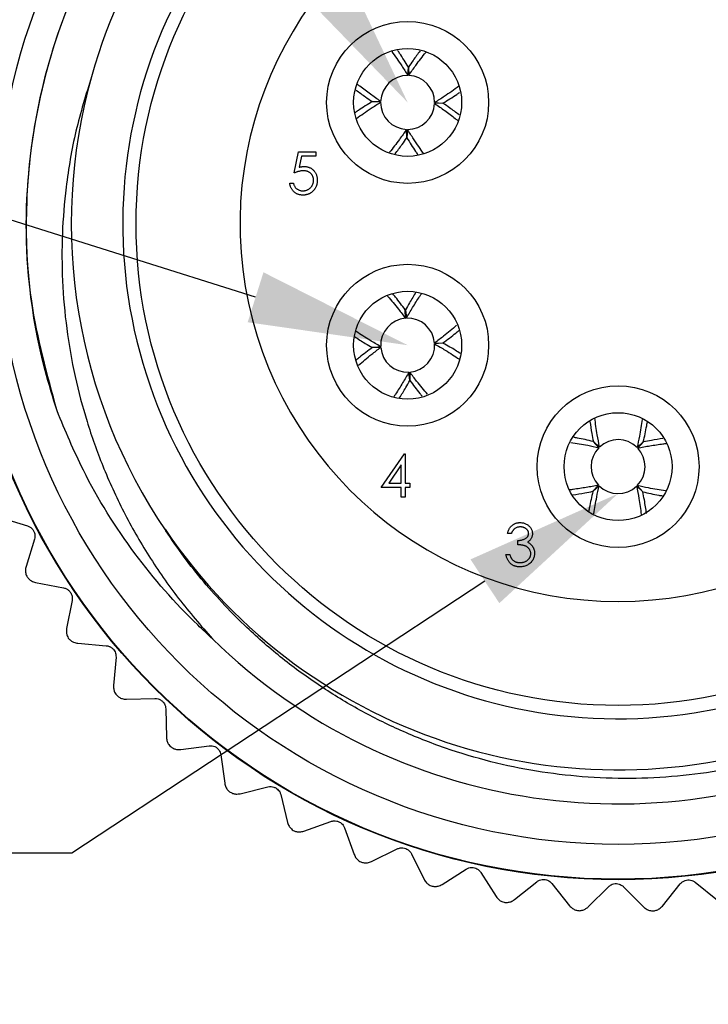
# Model space of a CAD drawing. Header units: inches. Extents: x 0 to 432, y 0 to 279.
# Tile 2 of 13: x 69 to 82, y 150 to 169. Entities that reach past the tile are written whole.
import ezdxf
from ezdxf import colors
from ezdxf.entities.mleader import LeaderData, LeaderLine
from ezdxf.math import Vec2, Vec3

# ---------------------------------------------------------------- set-up
doc = ezdxf.new("R2010")
doc.units = ezdxf.units.IN
doc.header["$LTSCALE"] = 10
doc.header["$MEASUREMENT"] = 0
doc.layers.add('DIMENSIONS', color=140, linetype='Continuous')

msp = doc.modelspace()

# ---------------------------------------------------------------- linework, layer by layer
for p, q in [((76.64, 167.552), (76.651, 167.709)), ((76.653, 167.709), (76.657, 167.552)), ((75.972, 167.061), (76.129, 167.064)), ((76.129, 167.047), (75.972, 167.058)), ((77.145, 167.041), (77.302, 167.03)), ((77.302, 167.027), (77.144, 167.024)), ((76.62, 166.379), (76.617, 166.536)), ((76.633, 166.536), (76.623, 166.379)), ((74.5, 165.716), (74.581, 166.112)), ((74.581, 166.112), (74.907, 166.112)), ((74.907, 166.112), (74.907, 166.031)), ((74.637, 166.031), (74.594, 165.822)), ((74.907, 166.031), (74.637, 166.031)), ((74.418, 165.522), (74.49, 165.522)), ((76.596, 162.978), (76.593, 163.136)), ((76.596, 163.136), (76.613, 162.979)), ((75.973, 162.431), (76.129, 162.448)), ((76.13, 162.432), (75.973, 162.429)), ((77.143, 162.512), (77.3, 162.515)), ((77.301, 162.513), (77.144, 162.496)), ((76.677, 161.808), (76.661, 161.965)), ((76.677, 161.966), (76.68, 161.808)), ((80.235, 160.543), (80.13, 160.66)), ((80.132, 160.662), (80.247, 160.555)), ((80.953, 160.547), (81.071, 160.652)), ((81.072, 160.65), (80.965, 160.535)), ((76.141, 159.793), (76.575, 160.424)), ((76.575, 160.424), (76.589, 160.424)), ((76.589, 160.424), (76.589, 159.875)), ((76.518, 160.219), (76.281, 159.875)), ((76.518, 159.875), (76.518, 160.219)), ((76.281, 159.875), (76.518, 159.875)), ((76.589, 159.875), (76.681, 159.875)), ((76.681, 159.875), (76.681, 159.793)), ((80.12, 159.722), (80.227, 159.837)), ((80.239, 159.825), (80.122, 159.72)), ((81.061, 159.71), (80.946, 159.817)), ((80.957, 159.829), (81.062, 159.712)), ((76.518, 159.793), (76.141, 159.793)), ((76.518, 159.61), (76.518, 159.793)), ((76.681, 159.793), (76.589, 159.793)), ((76.589, 159.793), (76.589, 159.61)), ((76.589, 159.61), (76.518, 159.61)), ((68.971, 159.23), (69.485, 159.071)), ((78.588, 158.929), (78.516, 158.929)), ((69.616, 158.821), (69.457, 158.306)), ((78.71, 158.716), (78.71, 158.797)), ((78.486, 158.532), (78.557, 158.532)), ((69.637, 158.006), (70.165, 157.903)), ((70.323, 157.668), (70.22, 157.139)), ((70.432, 156.86), (70.967, 156.815)), ((71.15, 156.599), (71.104, 156.062)), ((71.345, 155.808), (71.882, 155.821)), ((72.087, 155.626), (72.1, 155.087)), ((72.367, 154.86), (72.9, 154.931)), ((73.124, 154.759), (73.195, 154.225)), ((73.485, 154.028), (74.007, 154.156)), ((74.249, 154.01), (74.378, 153.487)), ((74.687, 153.322), (75.192, 153.506)), ((75.449, 153.387), (75.633, 152.88)), ((75.958, 152.751), (76.44, 152.988)), ((76.708, 152.897), (76.946, 152.413)), ((77.284, 152.319), (77.737, 152.608)), ((78.013, 152.546), (78.302, 152.091)), ((78.648, 152.034), (79.068, 152.37)), ((79.349, 152.338), (79.684, 151.918)), ((80.034, 151.897), (80.416, 152.277)), ((80.699, 152.276), (81.079, 151.894)), ((81.429, 151.913), (81.767, 152.331)), ((82.048, 152.36), (82.467, 152.022))]:
    msp.add_line(p, q)
for centre, radius in [((80.596, 164.758), 12.349), ((80.596, 164.758), 12.34), ((80.596, 164.758), 11.684), ((80.596, 164.758), 9.068), ((76.637, 167.044), 1.524), ((76.637, 167.044), 1.016), ((76.637, 162.472), 1.524), ((76.637, 162.472), 1.016), ((80.596, 160.186), 1.524), ((80.596, 160.186), 1.016)]:
    msp.add_circle(centre, radius)
for centre, radius, start, end in [((80.596, 164.758), 10.922, 225.6693, 81.4493), ((80.597, 164.763), 10.286, 214.0231, 164.42), ((80.596, 164.758), 9.319, 35.314, 0), ((80.596, 164.758), 7.112, 109.0738, 70.9262), ((80.596, 164.758), 10.287, 164.39, 214.2044), ((76.637, 167.044), 0.508, 89.6204, 177.7441), ((76.637, 167.044), 0.508, 359.6204, 87.7441), ((76.637, 167.044), 0.508, 179.6204, 267.7441), ((76.637, 167.044), 0.508, 269.6204, 357.7441), ((76.637, 162.472), 0.508, 94.5615, 182.6851), ((76.637, 162.472), 0.508, 4.5615, 92.6851), ((76.637, 162.472), 0.508, 184.5615, 272.6851), ((76.637, 162.472), 0.508, 274.5615, 2.6851), ((80.596, 160.186), 0.508, 45.33, 133.4537), ((80.596, 160.186), 0.508, 135.33, 223.4537), ((80.596, 160.186), 0.508, 315.33, 43.4537), ((80.596, 160.186), 0.508, 225.33, 313.4537)]:
    msp.add_arc(centre, radius, start, end)
for points, knots in [([(82.22, 175.559), (82.568, 175.491), (83.269, 175.355), (84.233, 175.039), (85.118, 174.665), (85.917, 174.244), (86.68, 173.757), (87.405, 173.205), (88.089, 172.586), (88.717, 171.912), (89.281, 171.193), (89.782, 170.431), (90.221, 169.619), (90.587, 168.777), (90.876, 167.917), (91.092, 167.04), (91.234, 166.138), (91.299, 165.229), (91.287, 164.325), (91.201, 163.44), (91.043, 162.567), (90.811, 161.707), (90.504, 160.86), (90.127, 160.043), (89.686, 159.267), (89.183, 158.533), (88.613, 157.835), (87.986, 157.189), (87.313, 156.603), (86.605, 156.083), (85.856, 155.626), (85.078, 155.234), (84.267, 154.908), (83.435, 154.651), (82.581, 154.463), (81.709, 154.346), (80.82, 154.302), (79.932, 154.335), (79.056, 154.441), (78.194, 154.62), (77.341, 154.875), (76.517, 155.202), (75.732, 155.592), (74.988, 156.044), (74.275, 156.563), (73.679, 157.081), (73.051, 157.712), (72.538, 158.318), (72.201, 158.81), (72.088, 158.975)], [0, 0, 0, 0, 0.025296, 0.050839, 0.072238, 0.093785, 0.115184, 0.136732, 0.158748, 0.180926, 0.202325, 0.223875, 0.245904, 0.268099, 0.289287, 0.310622, 0.332424, 0.354386, 0.375538, 0.396836, 0.41774, 0.438788, 0.460295, 0.481959, 0.502863, 0.523912, 0.545418, 0.567083, 0.587986, 0.609036, 0.629692, 0.650491, 0.671147, 0.691946, 0.712602, 0.733401, 0.754653, 0.77606, 0.796716, 0.817518, 0.838782, 0.860206, 0.880651, 0.901238, 0.922275, 0.943468, 0.957487, 0.985746, 1, 1, 1, 1]), ([(70.041, 161.236), (69.962, 161.489), (69.568, 162.764), (69.381, 164.656), (69.673, 167.313), (70.396, 169.447), (71.612, 171.412), (72.84, 172.803), (74.593, 174.264), (76.121, 174.911), (77.079, 175.315)], [0, 0, 0, 0, 0.045535, 0.229482, 0.320728, 0.504674, 0.610619, 0.716564, 0.822508, 1, 1, 1, 1]), ([(70.041, 161.236), (69.854, 161.92), (69.441, 163.433), (69.431, 165.884), (69.983, 168.429), (71.121, 170.79), (72.775, 172.804), (74.812, 174.41), (76.395, 175.031), (77.183, 175.34)], [0, 0, 0, 0, 0.120746, 0.267388, 0.413553, 0.562675, 0.71072, 0.85597, 1, 1, 1, 1]), ([(76.337, 168.003), (76.4, 167.915), (76.501, 167.774), (76.602, 167.613), (76.64, 167.552)], [0, 0, 0, 0, 0.620543, 1, 1, 1, 1]), ([(76.651, 167.709), (76.596, 167.798), (76.529, 167.907), (76.462, 168.004), (76.449, 168.022)], [0, 0, 0, 0, 0.814449, 1, 1, 1, 1]), ([(76.871, 168.012), (76.827, 167.954), (76.755, 167.86), (76.682, 167.752), (76.653, 167.709)], [0, 0, 0, 0, 0.605483, 1, 1, 1, 1]), ([(76.657, 167.552), (76.701, 167.616), (76.809, 167.771), (76.916, 167.907), (76.979, 167.986)], [0, 0, 0, 0, 0.416623, 1, 1, 1, 1]), ([(70.689, 167.526), (70.584, 167.188), (70.373, 166.507), (70.206, 165.512), (70.129, 164.569), (70.132, 163.678), (70.211, 162.78), (70.366, 161.894), (70.594, 161.03), (70.897, 160.177), (71.283, 159.329), (71.76, 158.493), (72.316, 157.689), (72.747, 157.194), (72.964, 156.945)], [0, 0, 0, 0, 0.093551, 0.18814, 0.265574, 0.343545, 0.423212, 0.503465, 0.580899, 0.658869, 0.742408, 0.826623, 0.912958, 1, 1, 1, 1]), ([(75.668, 167.276), (75.726, 167.233), (75.823, 167.161), (75.929, 167.089), (75.972, 167.061)], [0, 0, 0, 0, 0.601289, 1, 1, 1, 1]), ([(76.129, 167.064), (76.096, 167.086), (76.031, 167.131), (75.9, 167.226), (75.787, 167.311), (75.707, 167.374), (75.69, 167.387)], [0, 0, 0, 0, 0.2075757, 0.4151834, 0.8797579, 1, 1, 1, 1]), ([(77.6, 167.347), (77.511, 167.283), (77.368, 167.18), (77.206, 167.079), (77.145, 167.041)], [0, 0, 0, 0, 0.62436, 1, 1, 1, 1]), ([(77.302, 167.03), (77.39, 167.084), (77.5, 167.152), (77.598, 167.219), (77.616, 167.232)], [0, 0, 0, 0, 0.811481, 1, 1, 1, 1]), ([(75.972, 167.058), (75.883, 167.004), (75.77, 166.934), (75.669, 166.864), (75.648, 166.849)], [0, 0, 0, 0, 0.784866, 1, 1, 1, 1]), ([(75.673, 166.741), (75.762, 166.805), (75.905, 166.908), (76.068, 167.009), (76.129, 167.047)], [0, 0, 0, 0, 0.624389, 1, 1, 1, 1]), ([(77.144, 167.024), (77.177, 167.002), (77.243, 166.957), (77.373, 166.862), (77.484, 166.779), (77.562, 166.717), (77.577, 166.706)], [0, 0, 0, 0, 0.2108129, 0.4216583, 0.893478, 1, 1, 1, 1]), ([(77.605, 166.812), (77.547, 166.855), (77.451, 166.927), (77.344, 166.999), (77.302, 167.027)], [0, 0, 0, 0, 0.601052, 1, 1, 1, 1]), ([(76.617, 166.536), (76.572, 166.472), (76.466, 166.319), (76.36, 166.184), (76.298, 166.106)], [0, 0, 0, 0, 0.421204, 1, 1, 1, 1]), ([(76.943, 166.076), (76.878, 166.166), (76.774, 166.311), (76.672, 166.475), (76.633, 166.536)], [0, 0, 0, 0, 0.628496, 1, 1, 1, 1]), ([(76.401, 166.075), (76.445, 166.133), (76.519, 166.228), (76.592, 166.337), (76.62, 166.379)], [0, 0, 0, 0, 0.607379, 1, 1, 1, 1]), ([(76.623, 166.379), (76.677, 166.29), (76.745, 166.18), (76.813, 166.082), (76.826, 166.063)], [0, 0, 0, 0, 0.805859, 1, 1, 1, 1]), ([(74.675, 165.756), (74.669, 165.756), (74.656, 165.756), (74.636, 165.754), (74.616, 165.751), (74.595, 165.746), (74.572, 165.74), (74.549, 165.733), (74.525, 165.725), (74.508, 165.719), (74.5, 165.716)], [0, 0, 0, 0, 0.102203, 0.211023, 0.3251, 0.446502, 0.573788, 0.708901, 0.850358, 1, 1, 1, 1]), ([(74.594, 165.822), (74.603, 165.825), (74.619, 165.829), (74.643, 165.834), (74.666, 165.837), (74.68, 165.838), (74.688, 165.838)], [0, 0, 0, 0, 0.275068, 0.532901, 0.773973, 1, 1, 1, 1]), ([(74.866, 165.581), (74.866, 165.587), (74.866, 165.6), (74.863, 165.618), (74.859, 165.635), (74.853, 165.652), (74.846, 165.667), (74.837, 165.682), (74.826, 165.695), (74.814, 165.708), (74.801, 165.719), (74.786, 165.729), (74.77, 165.738), (74.753, 165.745), (74.735, 165.75), (74.716, 165.754), (74.696, 165.756), (74.682, 165.756), (74.675, 165.756)], [0, 0, 0, 0, 0.065351, 0.127916, 0.18836, 0.247216, 0.30563, 0.36377, 0.422661, 0.482687, 0.5433, 0.604118, 0.664965, 0.727413, 0.791468, 0.858055, 0.927037, 1, 1, 1, 1]), ([(74.688, 165.838), (74.696, 165.838), (74.714, 165.837), (74.739, 165.834), (74.764, 165.828), (74.787, 165.82), (74.809, 165.81), (74.829, 165.797), (74.849, 165.782), (74.867, 165.765), (74.884, 165.746), (74.898, 165.726), (74.91, 165.705), (74.92, 165.682), (74.928, 165.658), (74.933, 165.632), (74.937, 165.606), (74.937, 165.587), (74.937, 165.578)], [0, 0, 0, 0, 0.065808, 0.129394, 0.190894, 0.251281, 0.310815, 0.370371, 0.430768, 0.492881, 0.555104, 0.616067, 0.677256, 0.73826, 0.800762, 0.864778, 0.931045, 1, 1, 1, 1]), ([(74.937, 165.578), (74.937, 165.572), (74.937, 165.559), (74.935, 165.54), (74.932, 165.521), (74.929, 165.503), (74.923, 165.485), (74.917, 165.467), (74.91, 165.45), (74.901, 165.434), (74.892, 165.418), (74.882, 165.403), (74.871, 165.389), (74.859, 165.376), (74.846, 165.364), (74.833, 165.353), (74.818, 165.342), (74.803, 165.333), (74.788, 165.325), (74.771, 165.318), (74.754, 165.312), (74.737, 165.307), (74.718, 165.303), (74.7, 165.3), (74.68, 165.299), (74.667, 165.298), (74.661, 165.298)], [0, 0, 0, 0, 0.0440145, 0.0874341, 0.1301184, 0.1725537, 0.2145548, 0.2562981, 0.2984382, 0.340849, 0.3827152, 0.423924, 0.4642462, 0.5040737, 0.5438619, 0.5835667, 0.6230943, 0.6632291, 0.7035513, 0.7439379, 0.7845413, 0.8257501, 0.8677574, 0.9107452, 0.9549144, 1, 1, 1, 1]), ([(74.665, 165.38), (74.671, 165.38), (74.685, 165.38), (74.705, 165.383), (74.724, 165.388), (74.742, 165.394), (74.759, 165.402), (74.776, 165.412), (74.792, 165.424), (74.807, 165.437), (74.821, 165.452), (74.833, 165.468), (74.843, 165.484), (74.852, 165.502), (74.858, 165.52), (74.863, 165.54), (74.866, 165.56), (74.866, 165.574), (74.866, 165.581)], [0, 0, 0, 0, 0.064207, 0.126425, 0.18768, 0.248216, 0.308305, 0.369661, 0.431699, 0.495947, 0.559758, 0.622295, 0.683911, 0.745092, 0.80674, 0.869087, 0.93329, 1, 1, 1, 1]), ([(74.661, 165.298), (74.653, 165.299), (74.637, 165.299), (74.614, 165.302), (74.592, 165.307), (74.571, 165.314), (74.551, 165.322), (74.533, 165.333), (74.514, 165.346), (74.497, 165.361), (74.482, 165.377), (74.468, 165.394), (74.455, 165.413), (74.444, 165.432), (74.435, 165.453), (74.428, 165.475), (74.422, 165.498), (74.42, 165.514), (74.418, 165.522)], [0, 0, 0, 0, 0.065421, 0.128708, 0.190236, 0.250724, 0.310637, 0.370766, 0.431615, 0.493523, 0.555883, 0.617342, 0.678668, 0.740711, 0.802985, 0.866803, 0.932347, 1, 1, 1, 1]), ([(74.49, 165.522), (74.491, 165.515), (74.495, 165.5), (74.502, 165.48), (74.511, 165.461), (74.522, 165.445), (74.535, 165.431), (74.549, 165.418), (74.566, 165.407), (74.584, 165.398), (74.603, 165.39), (74.623, 165.384), (74.644, 165.38), (74.658, 165.38), (74.665, 165.38)], [0, 0, 0, 0, 0.094687, 0.181994, 0.264377, 0.34218, 0.418618, 0.496509, 0.577369, 0.661511, 0.746733, 0.831258, 0.915206, 1, 1, 1, 1]), ([(76.261, 163.395), (76.33, 163.315), (76.441, 163.185), (76.553, 163.036), (76.596, 162.978)], [0, 0, 0, 0, 0.613885, 1, 1, 1, 1]), ([(76.593, 163.136), (76.532, 163.219), (76.454, 163.325), (76.376, 163.419), (76.36, 163.438)], [0, 0, 0, 0, 0.79286, 1, 1, 1, 1]), ([(76.792, 163.47), (76.752, 163.404), (76.686, 163.298), (76.621, 163.181), (76.596, 163.136)], [0, 0, 0, 0, 0.6167749, 1, 1, 1, 1]), ([(76.613, 162.979), (76.632, 163.014), (76.671, 163.083), (76.754, 163.221), (76.829, 163.341), (76.885, 163.425), (76.896, 163.442)], [0, 0, 0, 0, 0.20882, 0.417672, 0.885031, 1, 1, 1, 1]), ([(77.559, 162.847), (77.479, 162.779), (77.35, 162.668), (77.201, 162.556), (77.143, 162.512)], [0, 0, 0, 0, 0.613598, 1, 1, 1, 1]), ([(75.635, 162.634), (75.701, 162.591), (75.807, 162.523), (75.928, 162.456), (75.973, 162.431)], [0, 0, 0, 0, 0.626893, 1, 1, 1, 1]), ([(76.129, 162.448), (76.061, 162.487), (75.898, 162.58), (75.754, 162.675), (75.671, 162.73)], [0, 0, 0, 0, 0.418586, 1, 1, 1, 1]), ([(77.3, 162.515), (77.384, 162.577), (77.489, 162.654), (77.581, 162.731), (77.599, 162.747)], [0, 0, 0, 0, 0.801572, 1, 1, 1, 1]), ([(75.973, 162.429), (75.889, 162.367), (75.782, 162.288), (75.688, 162.209), (75.667, 162.192)], [0, 0, 0, 0, 0.782287, 1, 1, 1, 1]), ([(75.713, 162.095), (75.793, 162.164), (75.923, 162.276), (76.073, 162.388), (76.13, 162.432)], [0, 0, 0, 0, 0.614934, 1, 1, 1, 1]), ([(77.144, 162.496), (77.212, 162.457), (77.378, 162.362), (77.524, 162.266), (77.61, 162.209)], [0, 0, 0, 0, 0.412253, 1, 1, 1, 1]), ([(77.63, 162.316), (77.566, 162.357), (77.463, 162.423), (77.346, 162.488), (77.301, 162.513)], [0, 0, 0, 0, 0.61632, 1, 1, 1, 1]), ([(76.661, 161.965), (76.641, 161.93), (76.602, 161.861), (76.519, 161.723), (76.442, 161.6), (76.385, 161.513), (76.372, 161.493)], [0, 0, 0, 0, 0.204481, 0.408993, 0.86664, 1, 1, 1, 1]), ([(77.013, 161.549), (76.944, 161.629), (76.832, 161.759), (76.72, 161.908), (76.677, 161.966)], [0, 0, 0, 0, 0.6141001, 1, 1, 1, 1]), ([(76.486, 161.483), (76.525, 161.546), (76.589, 161.65), (76.653, 161.763), (76.677, 161.808)], [0, 0, 0, 0, 0.6064978, 1, 1, 1, 1]), ([(76.68, 161.808), (76.742, 161.725), (76.818, 161.621), (76.895, 161.529), (76.909, 161.512)], [0, 0, 0, 0, 0.8082447, 1, 1, 1, 1]), ([(72.964, 156.945), (72.871, 157.031), (72.339, 157.522), (71.46, 158.539), (70.591, 159.916), (70.197, 160.86), (70.041, 161.236)], [0, 0, 0, 0, 0.07243, 0.414798, 0.766651, 1, 1, 1, 1]), ([(80.067, 161.035), (80.077, 160.962), (80.094, 160.842), (80.121, 160.712), (80.132, 160.662)], [0, 0, 0, 0, 0.611564, 1, 1, 1, 1]), ([(80.247, 160.555), (80.232, 160.632), (80.195, 160.821), (80.172, 160.996), (80.159, 161.1)], [0, 0, 0, 0, 0.407867, 1, 1, 1, 1]), ([(81.05, 161.075), (81.034, 160.971), (81.009, 160.801), (80.969, 160.618), (80.953, 160.547)], [0, 0, 0, 0, 0.61548, 1, 1, 1, 1]), ([(81.071, 160.652), (81.094, 160.754), (81.122, 160.879), (81.142, 160.996), (81.145, 161.018)], [0, 0, 0, 0, 0.812841, 1, 1, 1, 1]), ([(80.13, 160.66), (80.029, 160.683), (79.903, 160.712), (79.785, 160.732), (79.763, 160.735)], [0, 0, 0, 0, 0.808463, 1, 1, 1, 1]), ([(79.709, 160.639), (79.813, 160.624), (79.982, 160.598), (80.165, 160.559), (80.235, 160.543)], [0, 0, 0, 0, 0.614136, 1, 1, 1, 1]), ([(80.965, 160.535), (81.004, 160.543), (81.082, 160.559), (81.24, 160.586), (81.383, 160.608), (81.486, 160.621), (81.508, 160.624)], [0, 0, 0, 0, 0.205332, 0.410696, 0.87025, 1, 1, 1, 1]), ([(81.441, 160.718), (81.369, 160.706), (81.249, 160.687), (81.123, 160.661), (81.072, 160.65)], [0, 0, 0, 0, 0.603164, 1, 1, 1, 1]), ([(80.227, 159.837), (80.189, 159.829), (80.111, 159.813), (79.952, 159.786), (79.811, 159.764), (79.709, 159.751), (79.688, 159.748)], [0, 0, 0, 0, 0.206917, 0.413867, 0.876968, 1, 1, 1, 1]), ([(80.143, 159.3), (80.159, 159.403), (80.184, 159.572), (80.224, 159.754), (80.239, 159.825)], [0, 0, 0, 0, 0.613603, 1, 1, 1, 1]), ([(80.946, 159.817), (80.961, 159.74), (80.997, 159.555), (81.019, 159.383), (81.032, 159.282)], [0, 0, 0, 0, 0.415655, 1, 1, 1, 1]), ([(81.488, 159.732), (81.383, 159.748), (81.212, 159.773), (81.028, 159.814), (80.957, 159.829)], [0, 0, 0, 0, 0.6176497, 1, 1, 1, 1]), ([(79.745, 159.653), (79.819, 159.665), (79.941, 159.685), (80.07, 159.711), (80.12, 159.722)], [0, 0, 0, 0, 0.610803, 1, 1, 1, 1]), ([(80.122, 159.72), (80.099, 159.618), (80.07, 159.492), (80.05, 159.373), (80.046, 159.35)], [0, 0, 0, 0, 0.801874, 1, 1, 1, 1]), ([(81.131, 159.301), (81.119, 159.386), (81.101, 159.518), (81.071, 159.66), (81.061, 159.71)], [0, 0, 0, 0, 0.645952, 1, 1, 1, 1]), ([(81.062, 159.712), (81.164, 159.689), (81.289, 159.66), (81.405, 159.641), (81.427, 159.637)], [0, 0, 0, 0, 0.81486, 1, 1, 1, 1]), ([(69.485, 159.071), (69.503, 159.064), (69.535, 159.051), (69.578, 159.013), (69.608, 158.967), (69.623, 158.919), (69.628, 158.868), (69.62, 158.838), (69.616, 158.821)], [0, 0, 0, 0, 0.2030903, 0.3649644, 0.5278218, 0.6694748, 0.814323, 1, 1, 1, 1]), ([(78.516, 158.929), (78.518, 158.937), (78.522, 158.953), (78.53, 158.975), (78.539, 158.996), (78.549, 159.016), (78.56, 159.034), (78.573, 159.051), (78.587, 159.066), (78.602, 159.08), (78.618, 159.093), (78.636, 159.103), (78.653, 159.112), (78.672, 159.12), (78.691, 159.126), (78.711, 159.13), (78.732, 159.132), (78.746, 159.133), (78.753, 159.133)], [0, 0, 0, 0, 0.0726253, 0.1419766, 0.2089849, 0.2739569, 0.3368893, 0.398745, 0.4601159, 0.5208249, 0.5809945, 0.6401519, 0.6986225, 0.7572711, 0.8164267, 0.876254, 0.9371653, 1, 1, 1, 1]), ([(78.753, 159.133), (78.763, 159.132), (78.784, 159.132), (78.814, 159.126), (78.843, 159.117), (78.87, 159.105), (78.896, 159.09), (78.919, 159.072), (78.939, 159.051), (78.955, 159.028), (78.968, 159.004), (78.978, 158.978), (78.983, 158.953), (78.984, 158.935), (78.985, 158.927)], [0, 0, 0, 0, 0.090254, 0.17854, 0.266093, 0.354631, 0.441886, 0.525747, 0.608114, 0.690197, 0.770821, 0.848326, 0.924012, 1, 1, 1, 1]), ([(78.754, 159.051), (78.745, 159.051), (78.727, 159.05), (78.702, 159.045), (78.678, 159.036), (78.66, 159.026), (78.646, 159.016), (78.637, 159.007), (78.628, 158.997), (78.619, 158.986), (78.61, 158.974), (78.602, 158.96), (78.595, 158.945), (78.59, 158.935), (78.588, 158.929)], [0, 0, 0, 0, 0.122712, 0.239685, 0.351816, 0.463766, 0.520818, 0.579448, 0.640604, 0.705298, 0.773634, 0.844669, 0.920057, 1, 1, 1, 1]), ([(78.71, 158.797), (78.72, 158.797), (78.739, 158.797), (78.767, 158.801), (78.794, 158.807), (78.819, 158.815), (78.842, 158.825), (78.862, 158.836), (78.878, 158.849), (78.891, 158.863), (78.901, 158.878), (78.908, 158.894), (78.912, 158.91), (78.913, 158.921), (78.913, 158.927)], [0, 0, 0, 0, 0.110166, 0.215787, 0.318027, 0.417574, 0.51165, 0.596162, 0.672935, 0.74367, 0.810677, 0.874059, 0.936696, 1, 1, 1, 1]), ([(78.913, 158.927), (78.913, 158.931), (78.913, 158.939), (78.911, 158.951), (78.907, 158.963), (78.902, 158.974), (78.896, 158.985), (78.888, 158.995), (78.879, 159.005), (78.868, 159.014), (78.857, 159.023), (78.844, 159.031), (78.831, 159.037), (78.817, 159.042), (78.802, 159.046), (78.787, 159.049), (78.77, 159.051), (78.759, 159.051), (78.754, 159.051)], [0, 0, 0, 0, 0.055275, 0.109966, 0.163247, 0.218076, 0.273301, 0.330909, 0.390995, 0.454176, 0.518862, 0.583311, 0.648517, 0.715031, 0.782502, 0.852323, 0.924928, 1, 1, 1, 1]), ([(78.985, 158.927), (78.984, 158.918), (78.984, 158.902), (78.979, 158.878), (78.972, 158.855), (78.962, 158.834), (78.949, 158.814), (78.933, 158.795), (78.914, 158.778), (78.899, 158.768), (78.892, 158.763)], [0, 0, 0, 0, 0.128068, 0.250608, 0.37063, 0.490072, 0.610375, 0.734313, 0.863217, 1, 1, 1, 1]), ([(78.954, 158.548), (78.954, 158.555), (78.953, 158.57), (78.948, 158.591), (78.939, 158.612), (78.927, 158.632), (78.912, 158.65), (78.895, 158.667), (78.875, 158.68), (78.856, 158.69), (78.84, 158.696), (78.826, 158.7), (78.811, 158.704), (78.794, 158.707), (78.775, 158.71), (78.755, 158.712), (78.733, 158.714), (78.718, 158.715), (78.71, 158.716)], [0, 0, 0, 0, 0.066909, 0.133485, 0.201035, 0.271234, 0.34288, 0.413836, 0.485977, 0.56023, 0.599884, 0.644055, 0.691892, 0.744688, 0.801492, 0.862858, 0.929328, 1, 1, 1, 1]), ([(78.892, 158.763), (78.9, 158.759), (78.917, 158.751), (78.94, 158.735), (78.961, 158.717), (78.972, 158.703), (78.978, 158.696)], [0, 0, 0, 0, 0.25388, 0.503009, 0.750291, 1, 1, 1, 1]), ([(78.978, 158.696), (78.982, 158.69), (78.989, 158.68), (78.999, 158.663), (79.007, 158.646), (79.014, 158.629), (79.019, 158.611), (79.023, 158.593), (79.025, 158.574), (79.025, 158.561), (79.025, 158.554)], [0, 0, 0, 0, 0.128136, 0.254173, 0.378112, 0.501712, 0.623986, 0.747096, 0.872875, 1, 1, 1, 1]), ([(78.751, 158.298), (78.742, 158.299), (78.725, 158.299), (78.701, 158.302), (78.678, 158.306), (78.655, 158.313), (78.634, 158.321), (78.614, 158.331), (78.595, 158.344), (78.577, 158.358), (78.56, 158.373), (78.545, 158.391), (78.531, 158.41), (78.519, 158.431), (78.508, 158.454), (78.499, 158.479), (78.491, 158.505), (78.488, 158.523), (78.486, 158.532)], [0, 0, 0, 0, 0.065541, 0.128963, 0.190377, 0.250092, 0.308548, 0.366398, 0.424542, 0.48317, 0.542243, 0.601739, 0.662506, 0.724856, 0.789128, 0.856346, 0.926295, 1, 1, 1, 1]), ([(78.557, 158.532), (78.559, 158.526), (78.563, 158.514), (78.569, 158.497), (78.576, 158.482), (78.583, 158.467), (78.591, 158.454), (78.6, 158.442), (78.609, 158.432), (78.616, 158.426), (78.619, 158.423)], [0, 0, 0, 0, 0.14977, 0.291316, 0.425966, 0.55216, 0.671527, 0.786122, 0.895325, 1, 1, 1, 1]), ([(79.025, 158.554), (79.025, 158.543), (79.024, 158.521), (79.017, 158.488), (79.006, 158.456), (78.99, 158.426), (78.97, 158.397), (78.947, 158.371), (78.92, 158.349), (78.891, 158.331), (78.859, 158.316), (78.824, 158.306), (78.788, 158.299), (78.763, 158.299), (78.751, 158.298)], [0, 0, 0, 0, 0.079648, 0.158922, 0.239619, 0.322609, 0.406035, 0.487602, 0.569685, 0.653036, 0.737436, 0.822478, 0.909748, 1, 1, 1, 1]), ([(78.752, 158.38), (78.759, 158.38), (78.774, 158.38), (78.795, 158.383), (78.815, 158.386), (78.834, 158.392), (78.852, 158.399), (78.869, 158.408), (78.884, 158.418), (78.899, 158.43), (78.912, 158.442), (78.923, 158.456), (78.933, 158.47), (78.94, 158.484), (78.947, 158.499), (78.951, 158.515), (78.954, 158.531), (78.954, 158.542), (78.954, 158.548)], [0, 0, 0, 0, 0.076072, 0.148752, 0.218403, 0.28576, 0.350598, 0.414964, 0.478069, 0.541761, 0.60435, 0.664075, 0.721464, 0.777587, 0.832644, 0.887844, 0.94346, 1, 1, 1, 1]), ([(78.619, 158.423), (78.624, 158.419), (78.633, 158.412), (78.647, 158.404), (78.662, 158.396), (78.679, 158.39), (78.696, 158.385), (78.714, 158.382), (78.732, 158.38), (78.745, 158.38), (78.752, 158.38)], [0, 0, 0, 0, 0.118271, 0.236178, 0.355663, 0.475904, 0.600127, 0.728608, 0.861313, 1, 1, 1, 1]), ([(69.457, 158.306), (69.451, 158.281), (69.442, 158.238), (69.45, 158.172), (69.465, 158.137), (69.47, 158.123)], [0, 0, 0, 0, 0.439838, 0.784846, 1, 1, 1, 1]), ([(69.47, 158.123), (69.483, 158.105), (69.509, 158.068), (69.569, 158.025), (69.612, 158.013), (69.637, 158.006)], [0, 0, 0, 0, 0.292976, 0.584627, 1, 1, 1, 1]), ([(70.165, 157.903), (70.183, 157.898), (70.217, 157.888), (70.264, 157.855), (70.298, 157.813), (70.319, 157.767), (70.329, 157.717), (70.325, 157.686), (70.323, 157.668)], [0, 0, 0, 0, 0.20309, 0.364964, 0.527822, 0.669475, 0.814323, 1, 1, 1, 1]), ([(70.22, 157.139), (70.217, 157.114), (70.212, 157.07), (70.227, 157.005), (70.246, 156.972), (70.253, 156.959)], [0, 0, 0, 0, 0.439838, 0.784846, 1, 1, 1, 1]), ([(70.253, 156.959), (70.268, 156.942), (70.298, 156.909), (70.361, 156.873), (70.406, 156.865), (70.432, 156.86)], [0, 0, 0, 0, 0.292976, 0.584627, 1, 1, 1, 1]), ([(70.967, 156.815), (70.986, 156.812), (71.021, 156.806), (71.071, 156.778), (71.11, 156.741), (71.135, 156.697), (71.15, 156.648), (71.15, 156.617), (71.15, 156.599)], [0, 0, 0, 0, 0.20309, 0.364964, 0.527822, 0.669475, 0.814323, 1, 1, 1, 1]), ([(71.104, 156.062), (71.104, 156.037), (71.104, 155.992), (71.126, 155.93), (71.148, 155.899), (71.157, 155.887)], [0, 0, 0, 0, 0.439838, 0.784846, 1, 1, 1, 1]), ([(71.157, 155.887), (71.173, 155.871), (71.207, 155.841), (71.274, 155.812), (71.319, 155.809), (71.345, 155.808)], [0, 0, 0, 0, 0.292976, 0.584627, 1, 1, 1, 1]), ([(71.882, 155.821), (71.902, 155.82), (71.936, 155.818), (71.99, 155.795), (72.032, 155.762), (72.062, 155.721), (72.082, 155.674), (72.085, 155.643), (72.087, 155.626)], [0, 0, 0, 0, 0.20309, 0.364964, 0.527822, 0.669475, 0.814323, 1, 1, 1, 1]), ([(72.1, 155.087), (72.103, 155.062), (72.107, 155.017), (72.136, 154.958), (72.162, 154.929), (72.171, 154.918)], [0, 0, 0, 0, 0.4398383, 0.7848458, 1, 1, 1, 1]), ([(72.171, 154.918), (72.19, 154.905), (72.226, 154.879), (72.296, 154.857), (72.341, 154.859), (72.367, 154.86)], [0, 0, 0, 0, 0.2929757, 0.584627, 1, 1, 1, 1]), ([(72.9, 154.931), (72.919, 154.932), (72.954, 154.934), (73.009, 154.917), (73.055, 154.889), (73.089, 154.851), (73.114, 154.807), (73.121, 154.776), (73.124, 154.759)], [0, 0, 0, 0, 0.2030903, 0.3649644, 0.5278218, 0.6694748, 0.814323, 1, 1, 1, 1]), ([(73.195, 154.225), (73.201, 154.2), (73.21, 154.156), (73.246, 154.101), (73.274, 154.075), (73.285, 154.065)], [0, 0, 0, 0, 0.439838, 0.784846, 1, 1, 1, 1]), ([(73.285, 154.065), (73.304, 154.054), (73.343, 154.031), (73.415, 154.017), (73.459, 154.024), (73.485, 154.028)], [0, 0, 0, 0, 0.292976, 0.584627, 1, 1, 1, 1]), ([(74.007, 154.156), (74.026, 154.16), (74.061, 154.165), (74.118, 154.155), (74.166, 154.131), (74.205, 154.098), (74.234, 154.057), (74.244, 154.027), (74.249, 154.01)], [0, 0, 0, 0, 0.20309, 0.364964, 0.527822, 0.669475, 0.814323, 1, 1, 1, 1]), ([(75.192, 153.506), (75.211, 153.511), (75.244, 153.521), (75.302, 153.516), (75.353, 153.498), (75.395, 153.469), (75.428, 153.431), (75.441, 153.403), (75.449, 153.387)], [0, 0, 0, 0, 0.2030903, 0.3649644, 0.5278218, 0.6694748, 0.814323, 1, 1, 1, 1]), ([(74.378, 153.487), (74.386, 153.463), (74.4, 153.42), (74.441, 153.368), (74.472, 153.346), (74.484, 153.337)], [0, 0, 0, 0, 0.439838, 0.784846, 1, 1, 1, 1]), ([(74.484, 153.337), (74.504, 153.328), (74.545, 153.31), (74.618, 153.304), (74.662, 153.316), (74.687, 153.322)], [0, 0, 0, 0, 0.2929757, 0.584627, 1, 1, 1, 1]), ([(76.44, 152.988), (76.458, 152.995), (76.491, 153.008), (76.548, 153.01), (76.601, 152.997), (76.646, 152.973), (76.683, 152.939), (76.699, 152.912), (76.708, 152.897)], [0, 0, 0, 0, 0.2030903, 0.3649644, 0.5278218, 0.6694748, 0.814323, 1, 1, 1, 1]), ([(75.633, 152.88), (75.643, 152.857), (75.662, 152.817), (75.708, 152.77), (75.742, 152.75), (75.754, 152.743)], [0, 0, 0, 0, 0.439838, 0.784846, 1, 1, 1, 1]), ([(75.754, 152.743), (75.776, 152.736), (75.818, 152.723), (75.892, 152.725), (75.934, 152.741), (75.958, 152.751)], [0, 0, 0, 0, 0.292976, 0.584627, 1, 1, 1, 1]), ([(77.737, 152.608), (77.754, 152.617), (77.785, 152.633), (77.842, 152.641), (77.896, 152.634), (77.943, 152.615), (77.984, 152.585), (78.003, 152.56), (78.013, 152.546)], [0, 0, 0, 0, 0.20309, 0.364964, 0.527822, 0.669475, 0.814323, 1, 1, 1, 1]), ([(76.946, 152.413), (76.959, 152.392), (76.982, 152.353), (77.033, 152.311), (77.068, 152.296), (77.082, 152.29)], [0, 0, 0, 0, 0.4398383, 0.7848458, 1, 1, 1, 1]), ([(79.068, 152.37), (79.084, 152.381), (79.113, 152.4), (79.169, 152.414), (79.223, 152.414), (79.271, 152.399), (79.316, 152.374), (79.337, 152.351), (79.349, 152.338)], [0, 0, 0, 0, 0.20309, 0.364964, 0.527822, 0.669475, 0.814323, 1, 1, 1, 1]), ([(81.767, 152.331), (81.78, 152.345), (81.804, 152.37), (81.855, 152.396), (81.908, 152.407), (81.959, 152.403), (82.008, 152.389), (82.033, 152.371), (82.048, 152.36)], [0, 0, 0, 0, 0.20309, 0.364964, 0.527822, 0.669475, 0.814323, 1, 1, 1, 1]), ([(77.082, 152.29), (77.104, 152.286), (77.148, 152.277), (77.22, 152.287), (77.26, 152.307), (77.284, 152.319)], [0, 0, 0, 0, 0.2929757, 0.584627, 1, 1, 1, 1]), ([(80.416, 152.277), (80.431, 152.29), (80.457, 152.312), (80.512, 152.332), (80.565, 152.337), (80.615, 152.328), (80.662, 152.308), (80.686, 152.288), (80.699, 152.276)], [0, 0, 0, 0, 0.20309, 0.364964, 0.527822, 0.669475, 0.814323, 1, 1, 1, 1]), ([(78.302, 152.091), (78.317, 152.071), (78.345, 152.035), (78.4, 151.999), (78.436, 151.987), (78.45, 151.983)], [0, 0, 0, 0, 0.439838, 0.784846, 1, 1, 1, 1]), ([(78.45, 151.983), (78.473, 151.981), (78.517, 151.977), (78.589, 151.995), (78.626, 152.02), (78.648, 152.034)], [0, 0, 0, 0, 0.292976, 0.584627, 1, 1, 1, 1]), ([(79.684, 151.918), (79.702, 151.9), (79.732, 151.867), (79.798, 151.834), (79.843, 151.828), (79.866, 151.825)], [0, 0, 0, 0, 0.397332, 0.709011, 1, 1, 1, 1]), ([(79.866, 151.825), (79.889, 151.827), (79.935, 151.833), (79.993, 151.861), (80.021, 151.885), (80.034, 151.897)], [0, 0, 0, 0, 0.342685, 0.683256, 1, 1, 1, 1]), ([(81.079, 151.894), (81.098, 151.878), (81.132, 151.848), (81.194, 151.825), (81.232, 151.822), (81.247, 151.82)], [0, 0, 0, 0, 0.439838, 0.784846, 1, 1, 1, 1]), ([(81.247, 151.82), (81.269, 151.823), (81.313, 151.829), (81.379, 151.862), (81.41, 151.894), (81.429, 151.913)], [0, 0, 0, 0, 0.292976, 0.584627, 1, 1, 1, 1])]:
    msp.add_open_spline(points, degree=3, knots=knots)

# ---------------------------------------------------------------- leaders
at = {"layer": 'DIMENSIONS'}
ml = msp.add_multileader_mtext('Standard', dxfattribs=at)
ml.set_content('5', color=256)
ml.set_leader_properties()
ml.build(insert=Vec2(0, 0))
ml.multileader.update_dxf_attribs({"text_right_attachment_type": 2, "dogleg_length": 2.851, "arrow_head_size": 3})
ctx = ml.context
ctx.base_point, ctx.char_height, ctx.arrow_head_size, ctx.landing_gap_size, ctx.plane_origin = Vec3(61.308, 177.349), 3.5, 3, 1.5, Vec3(76.637, 167.044)
ctx.right_attachment = 2
notes = []
notes.append((ctx, [(0, (1, 1, 0), (69.493, 177.349), (-1, 0), 2.851, [(0, [(76.637, 167.044)], 0, [])])]))
ctx.mtext.insert, ctx.mtext.flow_direction = Vec3(62.808, 179.099), 5
ml = msp.add_multileader_mtext('Standard', dxfattribs=at)
ml.set_content('4', color=256)
ml.set_leader_properties()
ml.build(insert=Vec2(0, 0))
ml.multileader.update_dxf_attribs({"text_right_attachment_type": 2, "dogleg_length": 2.851, "arrow_head_size": 3})
ctx = ml.context
ctx.base_point, ctx.char_height, ctx.arrow_head_size, ctx.landing_gap_size, ctx.plane_origin = Vec3(55.232, 166.645), 3.5, 3, 1.5, Vec3(77.472, 166.688)
ctx.right_attachment = 2
notes.append((ctx, [(0, (1, 1, 0), (63.417, 166.645), (-1, 0), 2.851, [(0, [(76.637, 162.472)], 0, [])])]))
ctx.mtext.insert, ctx.mtext.flow_direction = Vec3(56.732, 168.395), 5
ml = msp.add_multileader_mtext('Standard', dxfattribs=at)
ml.set_content('3', color=256)
ml.set_leader_properties()
ml.build(insert=Vec2(0, 0))
ml.multileader.update_dxf_attribs({"text_right_attachment_type": 2, "dogleg_length": 2.851, "arrow_head_size": 3})
ctx = ml.context
ctx.base_point, ctx.char_height, ctx.arrow_head_size, ctx.landing_gap_size, ctx.plane_origin = Vec3(62.135, 152.906), 3.5, 3, 1.5, Vec3(77.802, 161.456)
ctx.right_attachment = 2
notes.append((ctx, [(1, (1, 1, 0), (70.32, 152.906), (-1, 0), 2.851, [(0, [(80.596, 159.678)], 0, [])])]))
ctx.mtext.insert, ctx.mtext.flow_direction = Vec3(63.635, 154.656), 5
for ctx, leaders in notes:
    for number, flags, end, landing, length, lines in leaders:
        leader = LeaderData()
        leader.index, (leader.has_last_leader_line, leader.has_dogleg_vector, leader.attachment_direction) = number, flags
        leader.last_leader_point, leader.dogleg_vector, leader.dogleg_length = Vec3(end), Vec3(landing), length
        for number, points, colour, breaks in lines:
            line = LeaderLine()
            line.index, line.vertices, line.color, line.breaks = number, Vec3.list(points), colors.encode_raw_color(colour), breaks
            leader.lines.append(line)
        ctx.leaders.append(leader)

doc.saveas('drawing.dxf')
